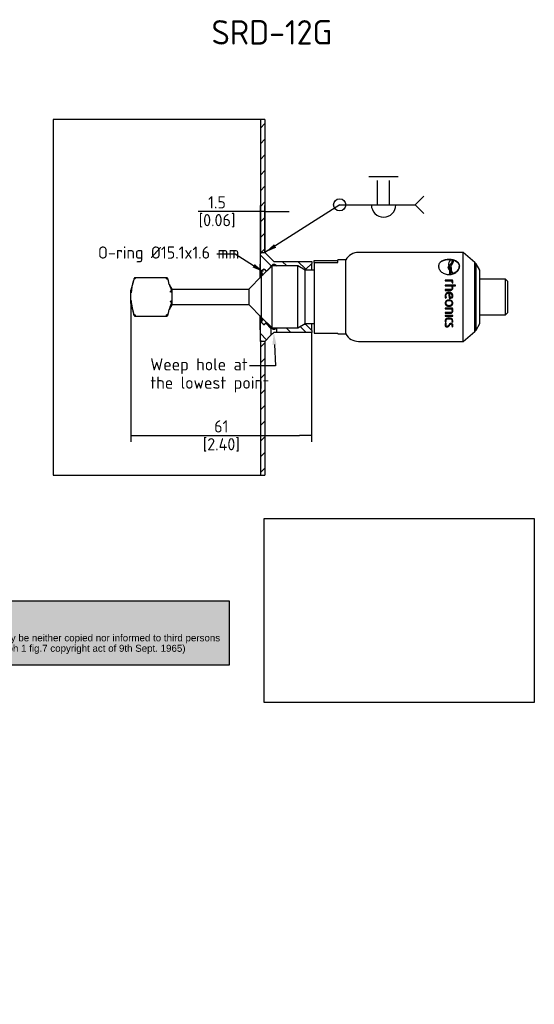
# Paper-space layout 'Installation' of a CAD drawing. Header units: millimetres. Extents: x -19 to 276, y -85 to 197.
# Tile 3 of 3: x 129 to 276, y -85 to 197. Entities that reach past the tile are written whole.
import ezdxf
from ezdxf import colors
from ezdxf.entities.mleader import LeaderData, LeaderLine
from ezdxf.math import Vec2, Vec3

# ---------------------------------------------------------------- set-up
doc = ezdxf.new("R2010")
doc.units = ezdxf.units.MM
for name, color, linetype in [('Default', 7, 'Continuous'), ('G0.5-ORING', 7, 'Continuous'), ('HAW-12G-OTN', 7, 'Continuous'), ('SRD_G0.5_A', 7, 'Continuous'), ('WALL-THIN', 7, 'Continuous')]:
    doc.layers.add(name, color=color, linetype=linetype)
doc.styles.add('SEACAD_Solid_Edge_ISO', font='seiso.ttf')
doc.dimstyles.new('Rheonics_Publish', dxfattribs={"dimtxt": 3.5, "dimasz": 3.5, "dimexe": 1.75, "dimexo": 0, "dimgap": 0.875, "dimtad": 1, "dimdec": 1, "dimlfac": 0.333333, "dimdsep": 46, "dimtxsty": 'SEACAD_Solid_Edge_ISO', "dimblk1": '_SE_FILLED', "dimblk2": '_SE_FILLED', "dimsah": 1, "dimcen": 1.75, "dimazin": 0, "dimtfac": 0.5, "dimtdec": 3, "dimtmove": 0, "dimatfit": 3, "dimfxl": 1, "dimarcsym": 0})
picture_1 = doc.add_image_def('image1.jpg', size_in_pixel=(1363, 928))

# ---------------------------------------------------------------- blocks, each defined once
blk = doc.blocks.new('SE15')
at = {"layer": 'HAW-12G-OTN', "linetype": 'Continuous'}
h = blk.add_hatch(dxfattribs=at)
h.set_pattern_fill('LINE', angle=-45, style=0)
edge = h.paths.add_edge_path()
edge.add_line((230.08, 125.9), (231.78, 127.6))
edge.add_line((231.78, 127.6), (231.78, 128.18))
edge.add_line((231.78, 128.18), (220.9, 128.18))
edge.add_line((220.9, 128.18), (218.35, 130.73))
edge.add_line((218.35, 130.73), (218.34, 130.73))
edge.add_line((218.34, 130.73), (217.08, 130.73))
edge.add_line((217.08, 130.73), (217.08, 124.66))
edge.add_arc((217.21, 124.66), 0.127, 180, 360)
edge.add_line((217.33, 124.66), (217.33, 125.17))
edge.add_arc((217.67, 125.17), 0.34, 135, 180, ccw=False)
edge.add_line((217.43, 125.41), (217.84, 125.82))
edge.add_arc((218.08, 125.58), 0.34, 45, 135, ccw=False)
edge.add_line((218.32, 125.82), (218.65, 125.49))
edge.add_arc((218.77, 125.61), 0.17, 225, 315)
edge.add_line((218.89, 125.49), (220.73, 127.33))
edge.add_line((220.73, 127.33), (221.15, 127.33))
edge.add_line((221.15, 127.33), (221.92, 126.88))
edge.add_line((221.92, 126.88), (227.78, 126.88))
edge.add_line((227.78, 126.88), (229.49, 125.9))
edge.add_line((229.49, 125.9), (230.08, 125.9))
h = blk.add_hatch(dxfattribs=at)
h.set_pattern_fill('LINE', angle=-45, style=0)
edge = h.paths.add_edge_path()
edge.add_line((218.34, 105.23), (218.35, 105.23))
edge.add_line((218.35, 105.23), (220.1, 106.97))
edge.add_line((220.1, 106.97), (220.1, 109.26))
edge.add_line((220.1, 109.26), (218.89, 110.46))
edge.add_arc((218.77, 110.34), 0.17, 45, 135)
edge.add_line((218.65, 110.46), (218.32, 110.13))
edge.add_arc((218.08, 110.37), 0.34, 225, 315, ccw=False)
edge.add_line((217.84, 110.13), (217.43, 110.54))
edge.add_arc((217.67, 110.78), 0.34, 180, 225, ccw=False)
edge.add_line((217.33, 110.78), (217.33, 111.3))
edge.add_arc((217.21, 111.3), 0.127, 0, 180)
edge.add_line((217.08, 111.3), (217.08, 105.23))
edge.add_line((217.08, 105.23), (218.34, 105.23))
h = blk.add_hatch(dxfattribs=at)
h.set_pattern_fill('LINE', angle=-45, style=0)
h.paths.add_polyline_path([(221.8, 109), (221.8, 107.78), (231.78, 107.78), (231.78, 108.36), (230.08, 110.06), (229.49, 110.06), (227.78, 109.07), (221.92, 109.07)])
at = {"layer": 'WALL-THIN', "linetype": 'Continuous'}
h = blk.add_hatch(dxfattribs=at)
h.set_pattern_fill('LINE', angle=45, style=0)
h.paths.add_polyline_path([(218.34, 168.89), (217.07, 168.89), (217.07, 130.73), (217.08, 130.73), (218.34, 130.73)])
h = blk.add_hatch(dxfattribs=at)
h.set_pattern_fill('LINE', angle=45, style=0)
h.paths.add_polyline_path([(217.07, 66.86), (218.34, 66.86), (218.34, 105.23), (217.08, 105.23), (217.07, 105.23)])
at = {"layer": 'G0.5-ORING', "color": 7, "linetype": 'Continuous'}
for p, q in [((217.42, 125.08), (217.42, 123.89)), ((217.42, 112.06), (217.42, 110.88))]:
    blk.add_line(p, q, dxfattribs=at)
for centre, start, end in [((218.1, 125.08), 13.4388, 256.5612), ((218.1, 110.88), 103.4388, 346.5612)]:
    blk.add_arc(centre, 0.68, start, end, dxfattribs=at)
at = {"layer": 'HAW-12G-OTN', "color": 7, "linetype": 'Continuous'}
for p, q in [((217.08, 124.66), (217.08, 130.73)), ((217.08, 130.73), (218.35, 130.73)), ((218.35, 130.73), (220.9, 128.18)), ((218.89, 125.49), (220.73, 127.33)), ((220.73, 127.33), (220.73, 126.88)), ((220.73, 127.33), (221.15, 127.33)), ((220.9, 128.18), (231.78, 128.18)), ((221.15, 127.33), (221.15, 126.88)), ((221.15, 127.33), (221.92, 126.88)), ((230.08, 125.9), (231.78, 127.6)), ((231.78, 128.18), (231.78, 127.6)), ((231.78, 125.63), (231.78, 127.6)), ((217.08, 124.66), (217.08, 123.55)), ((217.33, 125.17), (217.33, 124.66)), ((217.33, 123.81), (217.33, 124.66)), ((217.43, 125.41), (217.84, 125.82)), ((218.32, 125.82), (218.65, 125.49)), ((229.49, 125.9), (230.08, 125.9)), ((230.08, 125.63), (230.08, 125.9)), ((217.08, 112.4), (217.08, 111.3)), ((217.08, 105.23), (217.08, 111.3)), ((217.33, 111.3), (217.33, 112.15)), ((217.33, 111.3), (217.33, 110.78)), ((217.84, 110.13), (217.43, 110.54)), ((218.65, 110.46), (218.32, 110.13)), ((220.1, 109.26), (218.89, 110.46)), ((230.08, 110.06), (230.08, 110.33)), ((231.78, 108.36), (231.78, 110.33)), ((220.1, 109.26), (220.1, 106.97)), ((220.73, 109.07), (220.73, 108.66)), ((221.15, 109.07), (221.15, 108.66)), ((221.92, 109.07), (221.8, 109)), ((221.8, 107.78), (221.8, 109)), ((231.78, 107.78), (221.8, 107.78)), ((230.08, 110.06), (229.49, 110.06)), ((231.78, 108.36), (230.08, 110.06)), ((231.78, 108.36), (231.78, 107.78)), ((218.35, 105.23), (217.08, 105.23)), ((220.1, 106.97), (218.35, 105.23))]:
    blk.add_line(p, q, dxfattribs=at)
for centre, radius, start, end in [((217.21, 124.66), 0.127, 180, 0), ((217.67, 125.17), 0.34, 135, 180), ((218.08, 125.58), 0.34, 45, 135), ((218.77, 125.61), 0.17, 225, 315), ((217.21, 111.3), 0.127, 0, 180), ((217.67, 110.78), 0.34, 180, 225), ((218.77, 110.34), 0.17, 45, 135), ((218.08, 110.37), 0.34, 225, 315), ((206.22, 93.91), 20.69, 45.484, 47.89), ((246.3, 82.67), 35.74, 135.2934, 137.1643), ((220.95, 99.24), 9.43, 88.7422, 91.3247), ((220.94, 97.57), 10.24, 85.2293, 90.2312), ((227.09, 98.04), 12.17, 115.8004, 119.2127)]:
    blk.add_arc(centre, radius, start, end, dxfattribs=at)
at = {"layer": 'SRD_G0.5_A', "color": 7, "linetype": 'Continuous'}
for p, q in [((275.25, 130.73), (245.25, 130.73)), ((275.25, 105.23), (275.25, 130.73)), ((278.65, 127.87), (275.25, 130.73)), ((232.5, 127.87), (232.5, 128.4)), ((232.5, 128.4), (239.3, 128.4)), ((232.5, 127.87), (239.3, 127.87)), ((232.5, 127.87), (232.5, 107.55)), ((239.3, 127.87), (239.3, 128.6)), ((241.57, 128.6), (239.3, 128.6)), ((241.57, 107.35), (241.57, 128.6)), ((271.1, 127.57), (271.1, 127.5)), ((271.21, 126.85), (271.42, 127.09)), ((271.43, 127.15), (271.22, 126.91)), ((271.23, 128.66), (271.23, 128.73)), ((271.42, 127.09), (271.43, 127.15)), ((272.14, 128.32), (272.15, 128.39)), ((272.46, 128.44), (272.47, 128.5)), ((278.65, 108.08), (278.65, 127.87)), ((278.99, 127.48), (278.65, 127.87)), ((278.99, 108.47), (278.99, 127.48)), ((280.06, 125.63), (278.99, 127.48)), ((220.41, 126.88), (217.41, 123.89)), ((220.41, 109.07), (220.41, 126.88)), ((227.78, 126.88), (220.41, 126.88)), ((227.78, 109.07), (227.78, 126.88)), ((229.95, 125.63), (227.78, 126.88)), ((229.95, 110.33), (229.95, 125.63)), ((232.5, 125.63), (229.95, 125.63)), ((268.31, 126.89), (268.31, 126.82)), ((270.9, 126.38), (270.9, 126.45)), ((271.19, 126.88), (271.2, 126.91)), ((271.21, 126.85), (271.22, 126.91)), ((271.22, 126.91), (271.21, 126.86)), ((271.32, 124.42), (271.33, 124.49)), ((271.65, 124.44), (271.65, 124.51)), ((271.78, 125.02), (271.78, 125.09)), ((271.8, 126.4), (271.79, 126.33)), ((272.34, 124.6), (272.34, 124.67)), ((274.14, 126.64), (274.14, 126.71)), ((280.06, 110.33), (280.06, 125.63)), ((180.6, 122.58), (179.88, 119.89)), ((180.76, 123.15), (180.59, 122.54)), ((190.07, 123.49), (181.17, 123.49)), ((190.92, 121.58), (190.65, 122.58)), ((217.41, 123.89), (213.8, 120.27)), ((217.41, 112.07), (217.41, 123.89)), ((217.41, 112.07), (217.41, 123.89)), ((217.41, 123.89), (217.41, 123.89)), ((272.17, 122.83), (270.12, 122.83)), ((270.12, 122.83), (270.12, 122.61)), ((272.17, 122.8), (270.12, 122.8)), ((270.12, 122.61), (272.04, 122.61)), ((272.12, 122.16), (272.11, 122.01)), ((272.12, 122.13), (272.11, 122.01)), ((272.11, 122.01), (272.31, 121.96)), ((272.12, 122.13), (272.12, 122.16)), ((272.12, 122.11), (272.12, 122.14)), ((272.17, 122.8), (272.17, 122.83)), ((280.65, 123.08), (280.06, 123.08)), ((287.45, 123.08), (280.65, 123.08)), ((287.45, 112.88), (287.45, 123.08)), ((288.13, 122.4), (287.45, 123.08)), ((288.13, 113.56), (288.13, 122.4)), ((179.88, 116.07), (179.88, 119.89)), ((191.7, 120.32), (191.58, 120.44)), ((191.7, 115.64), (191.7, 120.32)), ((213.8, 120.11), (191.7, 120.11)), ((213.8, 115.68), (213.8, 120.27)), ((273.09, 121.4), (270.12, 121.4)), ((270.12, 121.4), (270.12, 121.17)), ((273.09, 121.38), (270.12, 121.38)), ((270.12, 121.17), (271.98, 121.17)), ((271.6, 120.08), (270.12, 120.08)), ((270.12, 120.08), (270.12, 119.84)), ((271.6, 120.06), (270.12, 120.06)), ((270.12, 119.84), (271.61, 119.84)), ((271.2, 119.29), (271.2, 119.3)), ((271.25, 119.08), (271.25, 119.08)), ((271.6, 120.06), (271.6, 120.08)), ((272.12, 120.65), (272.12, 120.67)), ((272.18, 121.15), (272.18, 121.17)), ((272.18, 121.17), (273.09, 121.17)), ((273.09, 121.17), (273.09, 121.4)), ((179.88, 116.07), (180.6, 113.37)), ((191.7, 115.84), (213.8, 115.84)), ((270.23, 117.62), (270.41, 117.7)), ((270.23, 117.62), (270.41, 117.7)), ((270.23, 117.62), (270.23, 117.62)), ((270.28, 118.28), (270.28, 118.29)), ((270.28, 116.21), (270.28, 116.2)), ((271.2, 116.86), (271.2, 116.85)), ((271.3, 117.56), (271.3, 117.56)), ((271.3, 117.56), (271.43, 117.55)), ((271.3, 117.56), (271.43, 117.55)), ((271.42, 117.98), (271.42, 117.98)), ((271.43, 117.55), (271.43, 117.55)), ((272.13, 118.38), (272.13, 118.39)), ((272.13, 116.21), (272.13, 116.2)), ((180.59, 113.41), (180.6, 113.38)), ((190.65, 113.37), (190.92, 114.38)), ((191.58, 115.52), (191.7, 115.64)), ((213.8, 115.68), (217.41, 112.07)), ((272.17, 114.79), (270.12, 114.79)), ((270.12, 114.79), (270.12, 114.56)), ((270.12, 114.58), (272.04, 114.58)), ((270.12, 114.56), (272.04, 114.56)), ((271.6, 113.5), (270.12, 113.5)), ((270.12, 113.5), (270.12, 113.28)), ((270.12, 113.31), (271.61, 113.31)), ((270.12, 113.28), (271.61, 113.28)), ((271.2, 115.34), (271.2, 115.32)), ((271.61, 113.31), (271.61, 113.28)), ((272.04, 114.58), (272.04, 114.56)), ((272.13, 114.08), (272.13, 114.06)), ((287.45, 112.88), (288.13, 113.56)), ((181.17, 112.46), (190.08, 112.46)), ((217.41, 112.07), (220.41, 109.07)), ((217.41, 112.07), (217.41, 112.07)), ((227.78, 109.07), (229.95, 110.33)), ((229.95, 110.33), (232.5, 110.33)), ((272.28, 112.68), (270.12, 112.68)), ((270.12, 112.68), (270.12, 112.46)), ((270.12, 112.5), (272.28, 112.5)), ((270.12, 112.46), (272.28, 112.46)), ((270.23, 110.79), (270.38, 110.85)), ((270.23, 110.74), (270.41, 110.81)), ((270.23, 110.79), (270.23, 110.74)), ((270.41, 110.35), (270.23, 110.43)), ((270.28, 111.2), (270.28, 111.15)), ((271.2, 111.79), (271.2, 111.74)), ((271.76, 110.24), (271.76, 110.19)), ((272, 110.81), (272.17, 110.74)), ((272.02, 110.85), (272.17, 110.79)), ((272.12, 111.2), (272.12, 111.15)), ((272.17, 110.79), (272.17, 110.74)), ((272.28, 112.46), (272.28, 112.68)), ((278.99, 108.47), (280.06, 110.33)), ((280.06, 112.88), (280.65, 112.88)), ((280.65, 112.88), (287.45, 112.88)), ((220.41, 109.07), (227.78, 109.07)), ((232.5, 107.55), (239.3, 107.55)), ((239.3, 107.35), (239.3, 107.55)), ((239.3, 107.35), (241.57, 107.35)), ((270.28, 110), (270.28, 109.94)), ((270.67, 109.41), (270.67, 109.36)), ((272, 109.48), (272.17, 109.41)), ((272.03, 109.53), (272.17, 109.47)), ((272.13, 109.89), (272.13, 109.83)), ((272.17, 109.47), (272.17, 109.41)), ((275.25, 105.23), (278.65, 108.08)), ((278.65, 108.08), (278.99, 108.47)), ((245.25, 105.23), (275.25, 105.23))]:
    blk.add_line(p, q, dxfattribs=at)
for centre, radius, start, end in [((245.25, 126.48), 4.25, 90, 150), ((272.74, 127.4), 1.65, 176.468, 198.7864), ((272.75, 127.47), 1.65, 134.4783, 199.9167), ((271.25, 123.66), 4.99, 79.8854, 86.1287), ((270.85, 128.39), 1.62, 321.7772, 3.9028), ((270.84, 128.33), 1.62, 356.8475, 3.8915), ((273.98, 124.69), 3.55, 141.8089, 150.1653), ((273.62, 127.7), 2.55, 199.2635, 210.6073), ((271.23, 127.73), 3.31, 271.648, 277.3657), ((271.23, 127.81), 3.32, 271.6439, 277.3481), ((269.65, 125.23), 2.13, 340.4586, 33.3863), ((269.64, 125.16), 2.14, 340.4844, 356.4458), ((194.45, 118.36), 14.5, 163.0335, 176.6734), ((184.92, 123.15), 3.76, 174.7632, 179.6918), ((186.24, 123.15), 3.85, 0.3556, 5.1655), ((122.23, 104.31), 70.82, 14.943, 15.4039), ((193.38, 122.24), 2.55, 195, 225), ((270.96, 122.18), 1.17, 359.1944, 21.9304), ((270.68, 122.15), 1.65, 359.4954, 24.5218), ((270.7, 122.12), 1.63, 359.4972, 24.6764), ((271.84, 122.07), 0.49, 346.6931, 7.2357), ((189.93, 119.37), 1.37, 0.1368, 12.4229), ((191.33, 118.77), 0.602, 62.431, 92.0718), ((189.81, 119.3), 1.79, 0.0294, 10.8676), ((271.12, 120.66), 1, 0.6742, 30.7223), ((271.16, 120.62), 1.16, 1.1307, 28.4984), ((271.17, 120.6), 1.15, 1.1485, 28.6706), ((195.87, 117.84), 15.92, 183.0439, 198.2862), ((189.74, 116.86), 1.57, 348.3682, 359.8862), ((191.41, 117.27), 0.745, 259.5438, 282.8193), ((191.32, 117.63), 0.777, 269.024, 291.6977), ((189.55, 116.91), 2.06, 349.8534, 359.9751), ((271.53, 118.26), 1.45, 178.8638, 206.1423), ((271.55, 118.27), 1.47, 178.8655, 205.9791), ((271.55, 118.27), 1.28, 179.4654, 206.7371), ((271.54, 118.27), 1.26, 179.4683, 193.5288), ((194.45, 117.6), 14.5, 196.9665, 199.1915), ((122.23, 131.64), 70.82, 344.5961, 345.0513), ((193.38, 113.72), 2.55, 135, 165), ((270.75, 114.1), 1.38, 359.3769, 20.6172), ((270.73, 114.07), 1.4, 359.3781, 20.4854), ((270.45, 114.06), 1.88, 359.9859, 22.9457), ((185.58, 112.81), 4.42, 179.5547, 184.4968), ((185.67, 112.81), 4.42, 355.5032, 0.4453), ((270.76, 111.21), 0.678, 181.3067, 218.6605), ((270.78, 111.17), 0.702, 180.0664, 217.964), ((271, 109.93), 0.922, 147.0152, 179.1936), ((270.84, 111.16), 0.558, 180.5847, 219.0201), ((271.07, 109.96), 0.798, 149.3509, 177.2393), ((271.08, 109.9), 0.807, 146.0915, 177.2696), ((271.78, 109.9), 0.347, 358.1689, 92.982), ((271.78, 109.84), 0.349, 357.9796, 92.7881), ((271.56, 111.16), 0.559, 321.0298, 359.3709), ((271.63, 111.21), 0.688, 321.6443, 357.4571), ((271.63, 111.17), 0.696, 321.854, 359.9291), ((245.25, 109.48), 4.25, 210, 270), ((270.65, 109.92), 0.38, 176.1695, 273.3992), ((271.57, 109.84), 0.561, 319.7733, 358.6923), ((271.64, 109.89), 0.678, 321.3575, 358.3389), ((271.64, 109.84), 0.686, 321.5679, 0.3641)]:
    blk.add_arc(centre, radius, start, end, dxfattribs=at)
for centre, major_axis, ratio, start_param, end_param in [((181.16, 123.01), (0.41, -0.112), 0.355859, 1.667484, 3.050575), ((191.27, 119.44), (0.416, 0.089), 0.524002, 0.657957, 1.459619), ((181.16, 112.95), (-0.411, -0.108), 0.244699, 0.020375, 1.506746), ((190.09, 112.94), (-0.41, 0.112), 0.355859, 3.061597, 3.153855)]:
    blk.add_ellipse(centre, major_axis=major_axis, ratio=ratio, start_param=start_param, end_param=end_param, dxfattribs=at)
for points, knots in [([(271.23, 128.73), (271.03, 128.72), (270.83, 128.72), (270.43, 128.67), (270.24, 128.64), (269.69, 128.52), (269.35, 128.39), (268.79, 128.05), (268.57, 127.84), (268.34, 127.48), (268.28, 127.36), (268.2, 127.09), (268.19, 126.95), (268.18, 126.8)], [0, 0, 0, 0, 0.125, 0.125, 0.25, 0.25, 0.5, 0.5, 0.75, 0.75, 0.875, 0.875, 1, 1, 1, 1]), ([(271.23, 128.66), (271.03, 128.65), (270.83, 128.65), (270.44, 128.6), (270.24, 128.57), (269.7, 128.45), (269.36, 128.32), (268.8, 127.99), (268.57, 127.78), (268.34, 127.42), (268.28, 127.29), (268.2, 127.03), (268.19, 126.9), (268.18, 126.76)], [0, 0, 0, 0, 0.125, 0.125, 0.25, 0.25, 0.5, 0.5, 0.75, 0.75, 0.875, 0.875, 0.9934329, 0.9934329, 0.9934329, 0.9934329]), ([(274.27, 126.8), (274.27, 126.95), (274.25, 127.09), (274.17, 127.36), (274.12, 127.49), (273.89, 127.85), (273.66, 128.05), (273.1, 128.39), (272.76, 128.52), (272.21, 128.64), (272.01, 128.68), (271.62, 128.72), (271.43, 128.72), (271.23, 128.73)], [0, 0, 0, 0, 0.125, 0.125, 0.25, 0.25, 0.5, 0.5, 0.75, 0.75, 0.875, 0.875, 1, 1, 1, 1]), ([(274.27, 126.77), (274.26, 126.91), (274.25, 127.04), (274.17, 127.3), (274.11, 127.43), (273.88, 127.78), (273.66, 127.99), (273.09, 128.32), (272.76, 128.45), (272.21, 128.57), (272.01, 128.6), (271.62, 128.65), (271.43, 128.65), (271.23, 128.66)], [0.0083563, 0.0083563, 0.0083563, 0.0083563, 0.125, 0.125, 0.25, 0.25, 0.5, 0.5, 0.75, 0.75, 0.875, 0.875, 1, 1, 1, 1]), ([(271.42, 127.09), (271.64, 127.32), (271.84, 127.56), (272.07, 127.98), (272.13, 128.15), (272.14, 128.32)], [0, 0, 0, 0, 0.5, 0.5, 0.8613361, 0.8613361, 0.8613361, 0.8613361]), ([(272.13, 128.58), (272.18, 128.35), (272.11, 128.11), (271.85, 127.63), (271.65, 127.39), (271.43, 127.15)], [0, 0, 0, 0, 0.5, 0.5, 1, 1, 1, 1]), ([(272.34, 124.67), (272.04, 125.13), (271.85, 125.62), (271.78, 126.33), (271.8, 126.56), (271.91, 126.99), (272, 127.2), (272.12, 127.39)], [0, 0, 0, 0, 0.5, 0.5, 0.75, 0.75, 1, 1, 1, 1]), ([(272.47, 128.5), (272.97, 128.37), (273.39, 128.15), (273.98, 127.57), (274.14, 127.2), (274.14, 126.8)], [0, 0, 0, 0, 0.5, 0.5, 1, 1, 1, 1]), ([(268.18, 126.8), (268.19, 126.66), (268.2, 126.51), (268.28, 126.21), (268.34, 126.06), (268.57, 125.64), (268.79, 125.36), (269.35, 124.9), (269.69, 124.7), (270.25, 124.51), (270.44, 124.46), (270.83, 124.39), (271.03, 124.38), (271.23, 124.37)], [0, 0, 0, 0, 0.125, 0.125, 0.25, 0.25, 0.5, 0.5, 0.75, 0.75, 0.875, 0.875, 1, 1, 1, 1]), ([(271.33, 124.49), (271.4, 124.66), (271.44, 124.84), (271.46, 125.19), (271.44, 125.37), (271.3, 125.87), (271.12, 126.17), (270.9, 126.45)], [0, 0, 0, 0, 0.25, 0.25, 0.5, 0.5, 1, 1, 1, 1]), ([(270.9, 126.38), (271.11, 126.11), (271.3, 125.8), (271.43, 125.31), (271.46, 125.13), (271.45, 124.96)], [0, 0, 0, 0, 0.5, 0.5, 0.7442931, 0.7442931, 0.7442931, 0.7442931]), ([(271.23, 124.37), (271.43, 124.38), (271.63, 124.39), (272.02, 124.46), (272.21, 124.51), (272.77, 124.71), (273.1, 124.9), (273.66, 125.37), (273.89, 125.64), (274.12, 126.07), (274.17, 126.21), (274.25, 126.51), (274.27, 126.66), (274.27, 126.8)], [0, 0, 0, 0, 0.125, 0.125, 0.25, 0.25, 0.5, 0.5, 0.75, 0.75, 0.875, 0.875, 1, 1, 1, 1]), ([(271.79, 126.33), (271.79, 126.23), (271.79, 126.13), (271.84, 125.55), (272.04, 125.06), (272.34, 124.6)], [0.388237, 0.388237, 0.388237, 0.388237, 0.5, 0.5, 1, 1, 1, 1]), ([(274.14, 126.8), (274.14, 126.59), (274.1, 126.38), (273.94, 125.96), (273.81, 125.76), (273.5, 125.38), (273.3, 125.2), (272.86, 124.9), (272.61, 124.77), (272.34, 124.67)], [0, 0, 0, 0, 0.25, 0.25, 0.5, 0.5, 0.75, 0.75, 1, 1, 1, 1]), ([(272.34, 124.6), (272.6, 124.7), (272.85, 124.82), (273.29, 125.13), (273.49, 125.3), (273.81, 125.68), (273.93, 125.89), (274.09, 126.28), (274.12, 126.46), (274.14, 126.64)], [0, 0, 0, 0, 0.25, 0.25, 0.5, 0.5, 0.75, 0.75, 0.9635639, 0.9635639, 0.9635639, 0.9635639]), ([(181.17, 123.49), (181.16, 123.49), (181.13, 123.49), (181.06, 123.48), (181.01, 123.46), (180.97, 123.44), (180.95, 123.43), (180.92, 123.41), (180.9, 123.39), (180.87, 123.36), (180.85, 123.33), (180.82, 123.28), (180.79, 123.23), (180.77, 123.18), (180.76, 123.15), (180.75, 123.13)], [0, 0, 0, 0, 0.045886, 0.182223, 0.290027, 0.333237, 0.375187, 0.426329, 0.488519, 0.561213, 0.642618, 0.730215, 0.821043, 0.911958, 1, 1, 1, 1]), ([(190.49, 123.14), (190.49, 123.15), (190.48, 123.19), (190.46, 123.23), (190.44, 123.27), (190.43, 123.3), (190.41, 123.33), (190.38, 123.36), (190.35, 123.39), (190.31, 123.42), (190.27, 123.44), (190.23, 123.46), (190.18, 123.48), (190.13, 123.49), (190.09, 123.49), (190.07, 123.49)], [0.0095233, 0.0095233, 0.0095233, 0.0095233, 0.0886494, 0.1762987, 0.2583385, 0.3306242, 0.390601, 0.4407337, 0.5389847, 0.6048943, 0.6711954, 0.7504378, 0.8244045, 0.9108112, 1, 1, 1, 1]), ([(190.09, 123.17), (190.13, 123.18), (190.21, 123.2), (190.32, 123.2), (190.39, 123.19), (190.44, 123.18), (190.47, 123.16), (190.49, 123.15), (190.5, 123.13), (190.5, 123.13), (190.5, 123.12)], [0.0003318, 0.0003318, 0.0003318, 0.0003318, 0.2106014, 0.3968553, 0.5586967, 0.6960668, 0.808916, 0.8972047, 0.9609043, 1, 1, 1, 1]), ([(190.92, 121.55), (190.93, 121.49), (190.96, 121.38), (191.01, 121.22), (191.06, 121.07), (191.12, 120.92), (191.18, 120.78), (191.24, 120.65), (191.29, 120.52), (191.35, 120.39), (191.4, 120.27), (191.44, 120.14), (191.48, 120.02), (191.52, 119.89), (191.55, 119.77), (191.57, 119.68), (191.58, 119.64)], [0, 0, 0, 0, 0.082872, 0.16335, 0.241517, 0.317481, 0.391376, 0.463366, 0.533645, 0.602437, 0.669993, 0.736596, 0.802555, 0.868204, 0.933895, 1, 1, 1, 1]), ([(271.2, 119.3), (270.92, 119.29), (270.62, 119.24), (270.29, 118.97), (270.2, 118.85), (270.1, 118.58), (270.08, 118.44), (270.08, 118.29)], [0, 0, 0, 0, 0.5, 0.5, 0.75, 0.75, 1, 1, 1, 1]), ([(271.2, 119.29), (270.92, 119.29), (270.62, 119.23), (270.29, 118.96), (270.21, 118.84), (270.1, 118.58), (270.08, 118.44), (270.08, 118.29)], [0, 0, 0, 0, 0.5, 0.5, 0.75, 0.75, 1, 1, 1, 1]), ([(270.28, 118.29), (270.28, 118.5), (270.34, 118.72), (270.65, 119), (270.86, 119.06), (271.07, 119.07)], [0, 0, 0, 0, 0.5, 0.5, 1, 1, 1, 1]), ([(272.32, 118.39), (272.32, 118.52), (272.3, 118.66), (272.18, 118.9), (272.08, 119.01), (271.75, 119.24), (271.47, 119.29), (271.2, 119.3)], [0, 0, 0, 0, 0.25, 0.25, 0.5, 0.5, 1, 1, 1, 1]), ([(272.32, 118.38), (272.32, 118.52), (272.3, 118.66), (272.17, 118.9), (272.08, 119), (271.75, 119.23), (271.47, 119.29), (271.2, 119.29)], [0, 0, 0, 0, 0.25, 0.25, 0.5, 0.5, 1, 1, 1, 1]), ([(272.13, 118.39), (272.13, 118.6), (272.03, 118.8), (271.68, 119.04), (271.46, 119.08), (271.25, 119.08)], [0, 0, 0, 0, 0.5, 0.5, 1, 1, 1, 1]), ([(272.12, 120.67), (272.12, 120.61), (272.11, 120.56), (272.1, 120.5), (272.09, 120.43), (272.07, 120.36), (272.03, 120.3), (272.01, 120.26), (271.98, 120.22), (271.94, 120.19), (271.9, 120.16), (271.86, 120.13), (271.82, 120.12), (271.76, 120.09), (271.7, 120.08), (271.64, 120.08), (271.63, 120.08), (271.61, 120.08), (271.6, 120.08)], [0, 0, 0, 0, 0.187615, 0.187615, 0.187615, 0.431464, 0.431464, 0.431464, 0.591642, 0.591642, 0.591642, 0.751885, 0.751885, 0.751885, 0.949139, 0.949139, 0.949139, 1, 1, 1, 1]), ([(272.12, 120.65), (272.12, 120.6), (272.11, 120.54), (272.1, 120.48), (272.09, 120.41), (272.07, 120.35), (272.03, 120.28), (272.01, 120.24), (271.98, 120.21), (271.94, 120.18), (271.9, 120.14), (271.86, 120.12), (271.82, 120.1), (271.76, 120.08), (271.7, 120.07), (271.64, 120.07), (271.63, 120.07), (271.61, 120.07), (271.6, 120.06)], [0, 0, 0, 0, 0.190235, 0.190235, 0.190235, 0.430767, 0.430767, 0.430767, 0.590913, 0.590913, 0.590913, 0.751066, 0.751066, 0.751066, 0.950249, 0.950249, 0.950249, 1, 1, 1, 1]), ([(271.61, 119.84), (271.71, 119.85), (271.81, 119.86), (272, 119.94), (272.08, 120), (272.28, 120.23), (272.31, 120.44), (272.32, 120.64)], [0, 0, 0, 0, 0.25, 0.25, 0.5, 0.5, 1, 1, 1, 1]), ([(191.58, 116.55), (191.57, 116.5), (191.55, 116.4), (191.52, 116.25), (191.47, 116.1), (191.43, 115.96), (191.38, 115.82), (191.32, 115.67), (191.26, 115.52), (191.2, 115.37), (191.14, 115.21), (191.08, 115.04), (191.02, 114.87), (190.96, 114.68), (190.93, 114.56), (190.92, 114.49)], [0, 0, 0, 0, 0.071167, 0.141889, 0.212625, 0.283813, 0.355861, 0.429143, 0.503997, 0.58072, 0.65957, 0.740762, 0.824477, 0.910854, 1, 1, 1, 1]), ([(271.2, 117.09), (270.93, 117.08), (270.66, 117.04), (270.32, 116.81), (270.23, 116.71), (270.11, 116.47), (270.08, 116.34), (270.08, 116.2)], [0, 0, 0, 0, 0.5, 0.5, 0.75, 0.75, 1, 1, 1, 1]), ([(270.08, 116.21), (270.08, 116.08), (270.11, 115.95), (270.23, 115.71), (270.32, 115.61), (270.66, 115.39), (270.93, 115.35), (271.2, 115.34)], [0, 0, 0, 0, 0.25, 0.25, 0.5, 0.5, 1, 1, 1, 1]), ([(270.08, 116.2), (270.08, 116.07), (270.11, 115.93), (270.23, 115.7), (270.32, 115.6), (270.66, 115.37), (270.93, 115.33), (271.2, 115.32)], [0, 0, 0, 0, 0.25, 0.25, 0.5, 0.5, 1, 1, 1, 1]), ([(271.2, 116.86), (270.99, 116.86), (270.78, 116.83), (270.5, 116.68), (270.41, 116.61), (270.3, 116.43), (270.28, 116.32), (270.28, 116.21)], [0, 0, 0, 0, 0.5, 0.5, 0.75, 0.75, 1, 1, 1, 1]), ([(271.2, 116.85), (270.99, 116.85), (270.78, 116.82), (270.5, 116.67), (270.41, 116.6), (270.3, 116.42), (270.28, 116.31), (270.28, 116.2)], [0, 0, 0, 0, 0.5, 0.5, 0.75, 0.75, 1, 1, 1, 1]), ([(270.28, 116.2), (270.28, 116.1), (270.3, 115.99), (270.41, 115.81), (270.5, 115.74), (270.77, 115.59), (270.99, 115.56), (271.2, 115.56)], [0, 0, 0, 0, 0.25, 0.25, 0.5, 0.5, 1, 1, 1, 1]), ([(272.32, 116.2), (272.32, 116.34), (272.3, 116.47), (272.18, 116.71), (272.08, 116.81), (271.75, 117.04), (271.47, 117.08), (271.2, 117.09)], [0, 0, 0, 0, 0.25, 0.25, 0.5, 0.5, 1, 1, 1, 1]), ([(272.13, 116.21), (272.12, 116.32), (272.1, 116.42), (271.99, 116.61), (271.91, 116.68), (271.63, 116.83), (271.41, 116.86), (271.2, 116.86)], [0, 0, 0, 0, 0.25, 0.25, 0.5, 0.5, 1, 1, 1, 1]), ([(272.13, 116.2), (272.12, 116.31), (272.1, 116.41), (271.99, 116.6), (271.91, 116.67), (271.63, 116.82), (271.42, 116.85), (271.2, 116.85)], [0, 0, 0, 0, 0.25, 0.25, 0.5, 0.5, 1, 1, 1, 1]), ([(271.2, 115.34), (271.47, 115.35), (271.75, 115.39), (272.08, 115.61), (272.17, 115.71), (272.3, 115.95), (272.32, 116.08), (272.32, 116.21)], [0, 0, 0, 0, 0.5, 0.5, 0.75, 0.75, 1, 1, 1, 1]), ([(271.2, 115.56), (271.41, 115.56), (271.63, 115.58), (271.91, 115.74), (271.99, 115.81), (272.1, 115.99), (272.12, 116.09), (272.13, 116.2)], [0, 0, 0, 0, 0.5, 0.5, 0.75, 0.75, 1, 1, 1, 1]), ([(271.2, 115.32), (271.47, 115.33), (271.75, 115.37), (272.08, 115.6), (272.17, 115.7), (272.3, 115.93), (272.32, 116.07), (272.32, 116.2)], [0, 0, 0, 0, 0.5, 0.5, 0.75, 0.75, 1, 1, 1, 1]), ([(271.43, 117.55), (271.66, 117.56), (271.9, 117.61), (272.16, 117.84), (272.22, 117.94), (272.31, 118.15), (272.32, 118.27), (272.32, 118.39)], [0, 0, 0, 0, 0.5, 0.5, 0.75, 0.75, 1, 1, 1, 1]), ([(271.43, 117.55), (271.66, 117.56), (271.9, 117.61), (272.14, 117.82), (272.19, 117.9), (272.23, 117.98)], [0, 0, 0, 0, 0.5, 0.5, 0.6971761, 0.6971761, 0.6971761, 0.6971761]), ([(271.44, 117.78), (271.5, 117.78), (271.56, 117.79), (271.61, 117.8), (271.69, 117.81), (271.78, 117.83), (271.85, 117.87), (271.9, 117.9), (271.95, 117.93), (271.99, 117.97), (272.02, 118.01), (272.06, 118.06), (272.08, 118.11), (272.1, 118.16), (272.12, 118.22), (272.13, 118.27), (272.13, 118.31), (272.13, 118.35), (272.13, 118.39)], [0, 0, 0, 0, 0.16344, 0.16344, 0.16344, 0.403536, 0.403536, 0.403536, 0.565526, 0.565526, 0.565526, 0.727537, 0.727537, 0.727537, 0.889779, 0.889779, 0.889779, 1, 1, 1, 1]), ([(271.99, 117.98), (272.03, 118.02), (272.06, 118.06), (272.08, 118.11), (272.1, 118.16), (272.12, 118.22), (272.13, 118.27), (272.13, 118.31), (272.13, 118.35), (272.13, 118.38)], [0.5767049, 0.5767049, 0.5767049, 0.5767049, 0.7302625, 0.7302625, 0.7302625, 0.8919457, 0.8919457, 0.8919457, 1, 1, 1, 1]), ([(272.13, 114.06), (272.12, 114), (272.12, 113.95), (272.11, 113.9), (272.1, 113.84), (272.08, 113.79), (272.06, 113.74), (272.03, 113.7), (272, 113.66), (271.97, 113.63), (271.93, 113.59), (271.89, 113.57), (271.84, 113.55), (271.8, 113.53), (271.75, 113.51), (271.7, 113.51), (271.66, 113.5), (271.63, 113.5), (271.6, 113.5)], [0, 0, 0, 0, 0.189209, 0.189209, 0.189209, 0.380254, 0.380254, 0.380254, 0.549251, 0.549251, 0.549251, 0.718433, 0.718433, 0.718433, 0.886498, 0.886498, 0.886498, 1, 1, 1, 1]), ([(271.61, 113.31), (271.71, 113.31), (271.82, 113.32), (272.01, 113.4), (272.09, 113.46), (272.28, 113.68), (272.32, 113.87), (272.32, 114.07)], [0, 0, 0, 0, 0.25, 0.25, 0.5, 0.5, 0.9866512, 0.9866512, 0.9866512, 0.9866512]), ([(271.61, 113.28), (271.71, 113.28), (271.82, 113.29), (272.01, 113.37), (272.09, 113.43), (272.28, 113.66), (272.32, 113.86), (272.32, 114.06)], [0, 0, 0, 0, 0.25, 0.25, 0.5, 0.5, 1, 1, 1, 1]), ([(180.75, 112.83), (180.75, 112.82), (180.75, 112.81), (180.76, 112.79), (180.76, 112.78), (180.76, 112.78), (180.76, 112.79), (180.75, 112.83), (180.75, 112.84)], [0, 0, 0, 0, 0.122255, 0.237285, 0.360088, 0.503182, 0.766394, 1, 1, 1, 1]), ([(180.76, 112.81), (180.76, 112.8), (180.77, 112.78), (180.78, 112.73), (180.81, 112.68), (180.83, 112.63), (180.86, 112.6), (180.89, 112.57), (180.95, 112.53), (181.01, 112.49), (181.07, 112.48), (181.12, 112.47), (181.16, 112.47), (181.17, 112.47)], [0.0189715, 0.0189715, 0.0189715, 0.0189715, 0.0685588, 0.1381713, 0.2729467, 0.3912225, 0.4424336, 0.4919531, 0.6093858, 0.7538956, 0.8364388, 0.9257705, 1, 1, 1, 1]), ([(190.08, 112.47), (190.1, 112.47), (190.13, 112.47), (190.18, 112.48), (190.23, 112.49), (190.27, 112.51), (190.31, 112.53), (190.35, 112.56), (190.38, 112.59), (190.41, 112.63), (190.43, 112.65), (190.44, 112.68), (190.46, 112.72), (190.48, 112.77), (190.49, 112.8), (190.5, 112.82)], [0, 0, 0, 0, 0.086636, 0.173301, 0.247493, 0.326984, 0.393483, 0.459594, 0.55816, 0.608445, 0.668575, 0.741039, 0.82328, 0.911141, 1, 1, 1, 1]), ([(190.5, 112.84), (190.5, 112.84), (190.49, 112.82), (190.44, 112.8), (190.31, 112.8), (190.17, 112.83), (190.09, 112.84)], [0, 0, 0, 0, 0.103341, 0.305269, 0.604702, 1, 1, 1, 1]), ([(190.5, 112.84), (190.5, 112.83), (190.49, 112.82), (190.49, 112.8), (190.49, 112.79), (190.49, 112.78), (190.49, 112.79), (190.5, 112.82), (190.5, 112.83)], [0, 0, 0, 0, 0.122267, 0.2373, 0.360102, 0.503192, 0.766409, 1, 1, 1, 1]), ([(271.2, 111.95), (270.93, 111.95), (270.65, 111.91), (270.32, 111.7), (270.23, 111.61), (270.11, 111.4), (270.08, 111.28), (270.08, 111.17)], [0, 0, 0, 0, 0.5, 0.5, 0.75, 0.75, 1, 1, 1, 1]), ([(270.28, 111.2), (270.29, 111.38), (270.41, 111.56), (270.77, 111.76), (270.99, 111.78), (271.2, 111.79)], [0, 0, 0, 0, 0.5, 0.5, 1, 1, 1, 1]), ([(270.28, 111.15), (270.29, 111.34), (270.4, 111.52), (270.77, 111.71), (270.99, 111.74), (271.2, 111.74)], [0, 0, 0, 0, 0.5, 0.5, 1, 1, 1, 1]), ([(271.76, 110.38), (271.61, 110.38), (271.45, 110.33), (271.25, 110.14), (271.19, 110.02), (271.14, 109.91)], [0, 0, 0, 0, 0.5, 0.5, 1, 1, 1, 1]), ([(272.32, 111.17), (272.32, 111.4), (272.19, 111.63), (271.75, 111.91), (271.47, 111.95), (271.2, 111.95)], [0, 0, 0, 0, 0.5, 0.5, 1, 1, 1, 1]), ([(271.2, 111.79), (271.42, 111.78), (271.64, 111.76), (271.91, 111.61), (271.99, 111.54), (272.1, 111.38), (272.12, 111.29), (272.12, 111.2)], [0, 0, 0, 0, 0.5, 0.5, 0.75, 0.75, 1, 1, 1, 1]), ([(271.2, 111.74), (271.42, 111.74), (271.64, 111.71), (271.91, 111.57), (271.99, 111.5), (272.1, 111.34), (272.12, 111.25), (272.12, 111.15)], [0, 0, 0, 0, 0.5, 0.5, 0.75, 0.75, 1, 1, 1, 1]), ([(271.32, 109.89), (271.36, 109.97), (271.4, 110.05), (271.5, 110.16), (271.55, 110.19), (271.65, 110.23), (271.71, 110.24), (271.76, 110.24)], [0, 0, 0, 0, 0.5, 0.5, 0.75, 0.75, 1, 1, 1, 1]), ([(271.32, 109.83), (271.36, 109.91), (271.4, 110), (271.5, 110.11), (271.54, 110.14), (271.65, 110.18), (271.71, 110.19), (271.76, 110.19)], [0, 0, 0, 0, 0.5, 0.5, 0.75, 0.75, 1, 1, 1, 1]), ([(272.32, 109.84), (272.32, 109.97), (272.29, 110.1), (272.09, 110.32), (271.93, 110.38), (271.76, 110.38)], [0, 0, 0, 0, 0.5, 0.5, 1, 1, 1, 1]), ([(270.08, 109.97), (270.09, 109.83), (270.12, 109.7), (270.26, 109.54), (270.33, 109.49), (270.49, 109.43), (270.58, 109.42), (270.67, 109.41)], [0.0310076, 0.0310076, 0.0310076, 0.0310076, 0.5, 0.5, 0.75, 0.75, 1, 1, 1, 1]), ([(270.08, 109.94), (270.08, 109.8), (270.11, 109.66), (270.26, 109.48), (270.33, 109.44), (270.49, 109.37), (270.58, 109.36), (270.67, 109.36)], [0, 0, 0, 0, 0.5, 0.5, 0.75, 0.75, 1, 1, 1, 1]), ([(270.67, 109.41), (270.84, 109.42), (271, 109.46), (271.2, 109.65), (271.26, 109.77), (271.32, 109.89)], [0, 0, 0, 0, 0.5, 0.5, 1, 1, 1, 1]), ([(270.67, 109.36), (270.84, 109.36), (271, 109.41), (271.21, 109.6), (271.26, 109.71), (271.32, 109.83)], [0, 0, 0, 0, 0.5, 0.5, 1, 1, 1, 1]), ([(271.14, 109.91), (271.1, 109.82), (271.05, 109.74), (270.95, 109.62), (270.9, 109.59), (270.8, 109.55), (270.74, 109.54), (270.68, 109.54)], [0, 0, 0, 0, 0.5, 0.5, 0.75, 0.75, 1, 1, 1, 1])]:
    blk.add_open_spline(points, degree=3, knots=knots, dxfattribs=at)
for points in [[(271.07, 119.07), (271.15, 118.57), (271.22, 118.06), (271.3, 117.56)], [(271.25, 119.08), (271.32, 118.65), (271.38, 118.22), (271.44, 117.78)], [(271.25, 119.08), (271.31, 118.71), (271.36, 118.34), (271.42, 117.98)], [(271.24, 117.98), (271.26, 117.84), (271.28, 117.7), (271.3, 117.56)]]:
    blk.add_open_spline(points, degree=3, dxfattribs=at)
at = {"layer": 'WALL-THIN', "color": 7, "linetype": 'Continuous'}
for p, q in [((217.07, 168.89), (217.07, 130.73)), ((218.34, 168.89), (218.34, 130.73)), ((217.07, 130.73), (218.34, 130.73)), ((218.34, 105.23), (217.07, 105.23)), ((217.07, 105.23), (217.07, 66.86)), ((218.34, 105.23), (218.34, 66.86))]:
    blk.add_line(p, q, dxfattribs=at)
for start, end in [(177.8428, 179.0923), (180.9078, 182.1572)]:
    blk.add_arc((555.55, 117.98), 338.73, start, end, dxfattribs=at)
blk = doc.blocks.new('SE17')
at = {"layer": 'Default', "color": 7, "linetype": 'Continuous'}
blk.add_line((157.56, 168.89), (157.56, 66.86), dxfattribs=at)
blk = doc.blocks.new('SE18')
at = {"layer": 'Default', "color": 7, "linetype": 'Continuous'}
blk.add_line((157.56, 66.86), (218.34, 66.86), dxfattribs=at)
blk = doc.blocks.new('SE19')
at = {"layer": 'Default', "color": 7, "linetype": 'Continuous'}
blk.add_line((218.34, 168.89), (157.56, 168.89), dxfattribs=at)
blk = doc.blocks.new('SEANNOT_GROUP13')
at = {"layer": 'Default', "linetype": 'Continuous'}
blk.add_hatch(color=7, dxfattribs=at).paths.add_polyline_path([(220.98, 133.1), (218.34, 130.73), (221.61, 132.11)])
at = {"layer": 'Default', "color": 7, "linetype": 'Continuous'}
for p, q in [((248.22, 152.55), (256.62, 152.55)), ((250.67, 144.38), (250.67, 151.38)), ((254.17, 144.38), (254.17, 151.38)), ((239.82, 144.38), (245.07, 144.38)), ((239.82, 144.38), (261.52, 144.38))]:
    blk.add_line(p, q, dxfattribs=at)
for points in [[(264, 141.91), (261.52, 144.38), (261.52, 144.38), (264, 146.86)], [(239.82, 144.38), (218.34, 130.73)]]:
    blk.add_lwpolyline(points, dxfattribs=at)
blk.add_circle((239.82, 144.38), 1.75, dxfattribs=at)
blk.add_arc((252.42, 144.38), 3.5, 180, 0, dxfattribs=at)
blk = doc.blocks.new('_SE_FILLED')
at = {"color": 0}
blk.add_line((0, 0), (-1, 0), dxfattribs=at)
blk.add_solid([(0, 0), (-1, -0.1665), (-1, 0.1665), (0, 0)], dxfattribs=at)
blk = doc.blocks.new('DMBLK10')
at = {"layer": 'Default', "color": 0, "linetype": 'Continuous', "lineweight": -2, "transparency": 16777216}
for p, q in [((160.66, 116.07), (160.66, 76.45)), ((212.55, 107.78), (212.55, 76.45)), ((164.16, 78.2), (209.05, 78.2))]:
    blk.add_line(p, q, dxfattribs=at)
at = {"layer": 'Defpoints', "color": 0, "linetype": 'Continuous', "transparency": 16777216}
for p in [(160.66, 116.07), (212.55, 107.78), (212.55, 78.2)]:
    blk.add_point(p, dxfattribs=at)
at = {"layer": 'Default', "color": 0, "linetype": 'Continuous', "lineweight": -2, "transparency": 16777216, "xscale": 3.5, "yscale": 3.5, "zscale": 3.5, "rotation": 180}
blk.add_blockref('_SE_FILLED', (160.66, 78.2), dxfattribs=at)
at = {"layer": 'Default', "color": 0, "linetype": 'Continuous', "lineweight": -2, "transparency": 16777216, "xscale": 3.5, "yscale": 3.5, "zscale": 3.5}
blk.add_blockref('_SE_FILLED', (212.55, 78.2), dxfattribs=at)
at = {"layer": 'Default', "color": 0, "linetype": 'Continuous', "transparency": 16777216, "char_height": 3.5, "attachment_point": 5, "style": 'SEACAD_Solid_Edge_ISO'}
for s, insert in [('\\A1;61', (186.61, 80.84)), ('[2.40]', (186.61, 75.55))]:
    blk.add_mtext(s, dxfattribs=dict(at, insert=insert))
blk = doc.blocks.new('DMBLK11')
at = {"layer": 'Default', "color": 0, "linetype": 'Continuous', "lineweight": -2, "transparency": 16777216}
for p, q in [((197.84, 130.73), (197.84, 144.23)), ((199.12, 130.73), (199.12, 144.23)), ((194.34, 142.48), (179.93, 142.48)), ((199.12, 142.48), (197.84, 142.48)), ((202.62, 142.48), (206.12, 142.48))]:
    blk.add_line(p, q, dxfattribs=at)
at = {"layer": 'Defpoints', "color": 0, "linetype": 'Continuous', "transparency": 16777216}
for p in [(199.12, 142.48), (197.84, 130.73), (199.12, 130.73)]:
    blk.add_point(p, dxfattribs=at)
at = {"layer": 'Default', "color": 0, "linetype": 'Continuous', "lineweight": -2, "transparency": 16777216, "xscale": 3.5, "yscale": 3.5, "zscale": 3.5}
blk.add_blockref('_SE_FILLED', (197.84, 142.48), dxfattribs=at)
at = {"layer": 'Default', "color": 0, "linetype": 'Continuous', "lineweight": -2, "transparency": 16777216, "xscale": 3.5, "yscale": 3.5, "zscale": 3.5, "rotation": 180}
blk.add_blockref('_SE_FILLED', (199.12, 142.48), dxfattribs=at)
at = {"layer": 'Default', "color": 0, "linetype": 'Continuous', "transparency": 16777216, "char_height": 3.5, "attachment_point": 5, "style": 'SEACAD_Solid_Edge_ISO'}
for s, insert in [('\\A1;1.5', (185.39, 145.11)), ('[0.06]', (185.39, 139.83))]:
    blk.add_mtext(s, dxfattribs=dict(at, insert=insert))
blk = doc.blocks.new('_DOT')
at = {"color": 0}
blk.add_line((0, 0), (-1, 0), dxfattribs=at)
at = {"color": 0, "const_width": 0.333}
blk.add_lwpolyline([(-0.1665, 0, 1), (0.1665, 0, 1)], format="xyb", close=True, dxfattribs=at)
blk = doc.blocks.new('Block1')
at = {"layer": 'Default', "linetype": 'Continuous'}
blk.add_hatch(color=7, dxfattribs=at).paths.add_polyline_path([(207.88, 0), (0, 0), (0, -18.48), (207.88, -18.48)])
at = {"layer": 'Default', "color": 7, "linetype": 'Continuous'}
for p, q in [((0, 0), (207.88, 0)), ((0, -18.48), (0, 0)), ((207.88, 0), (207.88, -18.48)), ((207.88, -18.48), (0, -18.48))]:
    blk.add_line(p, q, dxfattribs=at)
image = blk.add_image(picture_1, insert=(217.94, -29.22), size_in_units=(77.52, 52.78))
image.dxf.flags = 7
ml = blk.add_multileader_mtext('Standard', dxfattribs=at)
ml.set_content('{\\pxsm0.9;\\fArial|b0||i0||c0|p34;\\W1.;This drawing remains property of rheonics. It may be neither copied nor informed to third persons \\Por competitors without our approval. ( 2 paragraph 1 fig.7 copyright act of 9th Sept. 1965)\\P}', color=7)
ml.set_leader_properties()
ml.set_arrow_properties(name='DOT')
ml.build(insert=Vec2(0, 0))
ml.multileader.update_dxf_attribs({"leader_type": 0, "dogleg_length": 0, "arrow_head_size": 2})
ctx = ml.context
ctx.base_point, ctx.char_height, ctx.arrow_head_size, ctx.landing_gap_size = Vec3(84.7, -10.93), 2, 2, 0.7
ctx.mtext.insert = Vec3(85.4, -9.64)
ml = blk.add_multileader_mtext('Standard', dxfattribs=at)
ml.set_content('{\\pxsm0.9;\\fArial|b0||i0||c0|p34;\\W1.;Protected by US and International patents granted and pending\\P}', color=7)
ml.set_leader_properties()
ml.set_arrow_properties(name='DOT')
ml.build(insert=Vec2(0, 0))
ml.multileader.update_dxf_attribs({"leader_type": 0, "dogleg_length": 0, "arrow_head_size": 2})
ctx = ml.context
ctx.base_point, ctx.char_height, ctx.arrow_head_size, ctx.landing_gap_size = Vec3(3.85, -22.7), 2, 2, 0.7
ctx.mtext.insert = Vec3(4.55, -21.41)

psp = doc.layouts.new('Installation')

# ---------------------------------------------------------------- block references
at = {"layer": 'Default'}
for name in ['SE17', 'SE19', 'SE15', 'SEANNOT_GROUP13', 'SE18']:
    psp.add_blockref(name, (-19.224, 0), dxfattribs=at)
at = {"layer": 'Default', "color": 7}
psp.add_blockref('Block1', (-18.991, 30.843), dxfattribs=at)

# ---------------------------------------------------------------- texts
at = {"layer": 'Default', "insert": (183.805, 197.372), "char_height": 7, "width": 36.16678, "attachment_point": 1}
psp.add_mtext('{\\fSolid Edge ISO|b0||i0||c0|p34;\\C7;\\H7.;\\W1.;SRD-12G}', dxfattribs=at)

# ---------------------------------------------------------------- dimensions: what is measured, and where the dimension line sits
at = {"layer": 'Default', "color": 7, "linetype": 'Continuous'}
dim = psp.add_linear_dim(base=(199.117, 142.479), p1=(197.842, 130.728), p2=(199.117, 130.728), angle=0, text='\\A1;<>', dimstyle='Rheonics_Publish', override={"dimlfac": 1.176471, "dimpost": '\\X'}, dxfattribs=at)
dim.commit()
dim.dimension.update_dxf_attribs({"geometry": 'DMBLK11', "text_midpoint": (185.385, 142.479), "dimtype": 161})
dim = psp.add_linear_dim(base=(212.554, 78.199), p1=(160.656, 116.065), p2=(212.554, 107.778), text='\\A1;<>', dimstyle='Rheonics_Publish', override={"dimdec": 0, "dimlfac": 1.176471, "dimpost": '\\X'}, dxfattribs=at)
dim.commit()
dim.dimension.update_dxf_attribs({"geometry": 'DMBLK10', "text_midpoint": (186.605, 78.199), "dimtype": 160})

# ---------------------------------------------------------------- leaders
ml = psp.add_multileader_mtext('Standard', dxfattribs=at)
ml.set_content('{\\pxsm0.9;\\fSolid Edge ISO|b0||i0||c0|p34;\\W1.;O-ring %%c15.1x1.6 mm\\P}', color=7)
ml.set_leader_properties()
ml.build(insert=Vec2(0, 0))
ml.multileader.update_dxf_attribs({"dogleg_length": 5.25, "arrow_head_size": 3.5})
ctx = ml.context
ctx.base_point, ctx.char_height, ctx.arrow_head_size, ctx.landing_gap_size, ctx.plane_origin = Vec3(149.973, 130.255), 3.5, 3.5, 1.225, Vec3(-19.224, 0)
notes = []
notes.append((ctx, [(0, (1, 1, 0), (190.568, 130.255), (-1, 0), 5.25, [(0, [(198.877, 125.075)], 0, [])])]))
ctx.mtext.insert = Vec3(151.207, 132.462)
ml = psp.add_multileader_mtext('Standard', dxfattribs=at)
ml.set_content('{\\pxsm0.9;\\fSolid Edge ISO|b0||i0||c0|p34;\\W1.;Weep hole at \\Pthe lowest point\\P}', color=7)
ml.set_leader_properties()
ml.build(insert=Vec2(0, 0))
ml.multileader.update_dxf_attribs({"dogleg_length": 7.469, "arrow_head_size": 3.5})
ctx = ml.context
ctx.base_point, ctx.char_height, ctx.arrow_head_size, ctx.landing_gap_size, ctx.plane_origin = Vec3(164.986, 98.189), 3.5, 3.5, 1.225, Vec3(-19.224, 0)
notes.append((ctx, [(0, (1, 1, 0), (202.2, 98.189), (-1, 0), 7.469, [(0, [(201.679, 107.813)], 0, [])])]))
ctx.mtext.insert = Vec3(166.233, 100.404)
for ctx, leaders in notes:
    for number, flags, end, landing, length, lines in leaders:
        leader = LeaderData()
        leader.index, (leader.has_last_leader_line, leader.has_dogleg_vector, leader.attachment_direction) = number, flags
        leader.last_leader_point, leader.dogleg_vector, leader.dogleg_length = Vec3(end), Vec3(landing), length
        for number, points, colour, breaks in lines:
            line = LeaderLine()
            line.index, line.vertices, line.color, line.breaks = number, Vec3.list(points), colors.encode_raw_color(colour), breaks
            leader.lines.append(line)
        ctx.leaders.append(leader)

doc.saveas('drawing.dxf')
